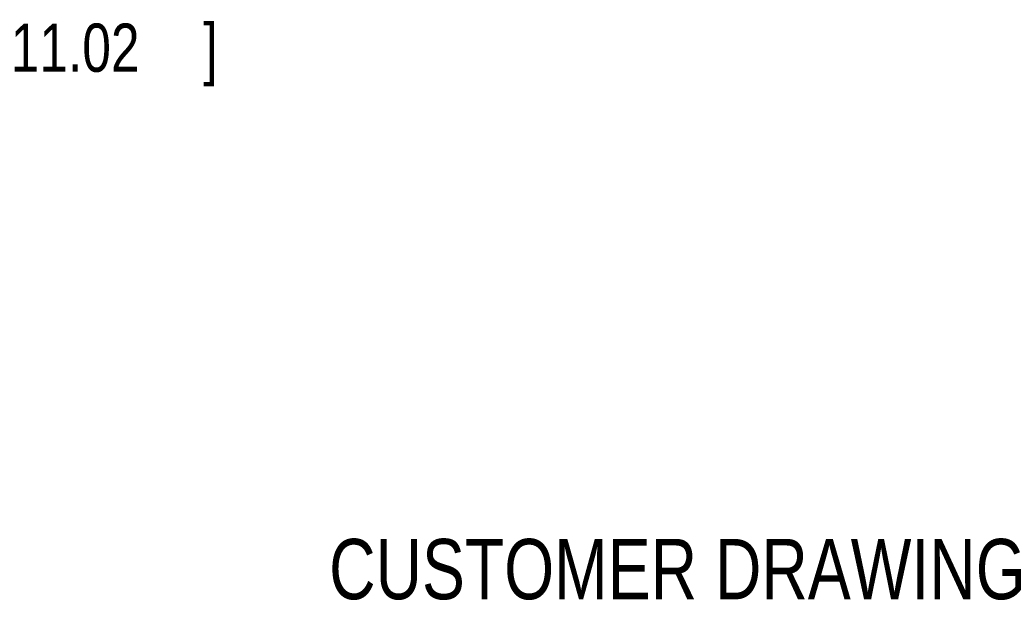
# Model space of a CAD drawing. Header units: inches. Extents: x 0.2 to 16.8, y 0.1 to 10.8.
# Tile 16 of 22: x 11.4 to 13.9, y 2.1 to 3.6. Entities that reach past the tile are written whole.
import ezdxf
from ezdxf.enums import TextEntityAlignment as Align

# ---------------------------------------------------------------- set-up
doc = ezdxf.new("R2010")
doc.units = ezdxf.units.IN
doc.header["$LTSCALE"] = 0.935
doc.header["$MEASUREMENT"] = 0
doc.layers.get('0').update_dxf_attribs({"linetype": 'CONTINUOUS'})
doc.layers.add('DIMENSIONS', color=7, linetype='CONTINUOUS')
doc.styles.get("Standard").update_dxf_attribs({"font": 'txt', "width": 0.8})
doc.dimstyles.new('DIMSTYLE_1', dxfattribs={"dimtxt": 0.125, "dimasz": 0.18, "dimexe": 0.18, "dimexo": 0.0625, "dimgap": 0.09, "dimtad": 0, "dimtih": 1, "dimtoh": 1, "dimdec": 3, "dimzin": 4, "dimdsep": 46, "dimtxsty": 'STANDARD', "dimblk": '_FILLED', "dimblk1": '_FILLED', "dimblk2": '_FILLED', "dimcen": 0.09, "dimadec": 0, "dimazin": 0, "dimtp": 0.01, "dimtm": 0.01, "dimtfac": 1, "dimtdec": 3, "dimtofl": 0, "dimtmove": 0, "dimatfit": 3, "dimldrblk": '_FILLED', "dimfxl": 1, "dimtolj": 1, "dimtzin": 4, "dimarcsym": 0})

# ---------------------------------------------------------------- blocks, each defined once
blk = doc.blocks.new('_FILLED')
at = {"color": 0, "linetype": 'ByBlock'}
blk.add_solid([(0, 0), (-1, 0.1736), (-1, -0.1736)], dxfattribs=at)
blk = doc.blocks.new('*D5')
at = {"layer": 'DIMENSIONS', "color": 2, "linetype": 'Continuous'}
for p, q in [((10.3485, 3.0865), (10.3485, 3.5297)), ((10.3485, 3.5297), (10.6477, 3.5297)), ((9.2045, 3.0865), (10.4735, 3.0865)), ((9.616, 2.6525), (10.4735, 2.6525)), ((10.3485, 2.6525), (10.3485, 2.2925))]:
    blk.add_line(p, q, dxfattribs=at)
at = {"layer": 'DIMENSIONS', "color": 2, "linetype": 'Continuous', "xscale": 0.18, "yscale": 0.18, "zscale": 0.18}
for p, rotation in [((10.3485, 3.0865), 270), ((10.3485, 2.6525), 90)]:
    blk.add_blockref('_FILLED', p, dxfattribs=dict(at, rotation=rotation))
at = {"layer": 'DIMENSIONS', "color": 2, "linetype": 'Continuous', "width": 0.8}
for s, p in [('[', (11.2352, 3.4672)), (']', (11.8352, 3.4672)), ('.434', (10.7102, 3.4672)), ('11.02', (11.3352, 3.4672))]:
    blk.add_text(s, height=0.125, dxfattribs=at).set_placement(p)

msp = doc.modelspace()

# ---------------------------------------------------------------- texts
at = {"color": 7, "linetype": 'Continuous', "width": 0.8}
msp.add_text('CUSTOMER DRAWING', height=0.15625, dxfattribs=at).set_placement((13.0668, 2.1001), align=Align.CENTER)

# ---------------------------------------------------------------- dimensions: what is measured, and where the dimension line sits
at = {"layer": 'DIMENSIONS', "color": 2, "linetype": 'Continuous'}
dim = msp.add_linear_dim(base=(10.3485, 3.0865), p1=(9.616, 2.6525), p2=(9.2045, 3.0865), angle=90, dimstyle='DIMSTYLE_1', dxfattribs=at)
dim.commit()
dim.dimension.update_dxf_attribs({"geometry": '*D5', "text_midpoint": (11.3227, 3.5297), "dimtype": 160})

doc.saveas('drawing.dxf')
